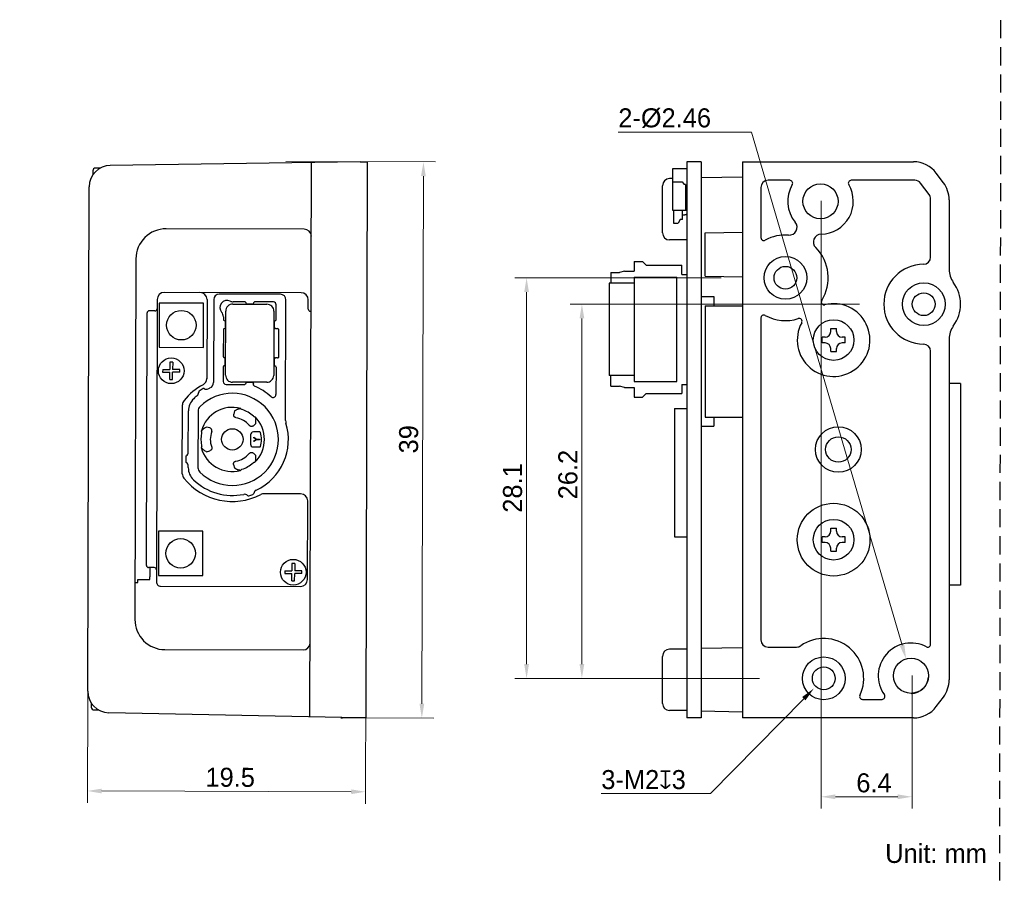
# Model space of a CAD drawing. Header units: millimetres. Extents: x 2329 to 5782, y 1296 to 2780.
# Tile 17 of 123: x 3171 to 3378, y 1720 to 1901. Entities that reach past the tile are written whole.
import ezdxf

# ---------------------------------------------------------------- set-up
doc = ezdxf.new("R2010")
doc.units = ezdxf.units.MM
doc.header["$LTSCALE"] = 0.3
doc.linetypes.add('DASHED', pattern=[19.05, 12.7, -6.35])
doc.layers.add('00-轮廓线', color=7, linetype='Continuous', lineweight=30)
for name, color, linetype in [('20_ALL_FEATURES', 7, 'Continuous'), ('51__DRAFT_DIMS', 7, 'Continuous'), ('DRW0001DIMENSION', 7, 'Continuous')]:
    doc.layers.add(name, color=color, linetype=linetype)
doc.styles.add('尺寸值样式', font='兰亭黑 GBK.TTF', dxfattribs={"height": 4})
doc.dimstyles.new('CIRL(31)', dxfattribs={"dimtxt": 4, "dimasz": 3, "dimexe": 2.5, "dimexo": 0, "dimtad": 1, "dimtoh": 1, "dimdec": 3, "dimlfac": 0.333333, "dimdsep": 46, "dimtxsty": '尺寸值样式', "dimcen": 0, "dimclrd": 8, "dimclre": 8, "dimclrt": 7, "dimadec": 0, "dimazin": 0, "dimtp": 0.001, "dimtm": 0.001, "dimtfac": 1, "dimtdec": 3, "dimtofl": 0, "dimtmove": 0, "dimatfit": 0, "dimldrblk": '_FILLED', "dimfxl": 1, "dimtolj": 1, "dimlwd": 15, "dimlwe": 15, "dimarcsym": 0})
doc.dimstyles.new('DE（31)', dxfattribs={"dimscale": 0, "dimtxt": 3, "dimasz": 3, "dimexe": 2.5, "dimexo": 0, "dimtad": 1, "dimtoh": 1, "dimdec": 3, "dimlfac": 0.333333, "dimdsep": 46, "dimtxsty": '尺寸值样式', "dimblk": '_FILLED', "dimcen": 0, "dimclrd": 8, "dimclre": 8, "dimclrt": 7, "dimadec": 0, "dimazin": 0, "dimtp": 0.001, "dimtm": 0.001, "dimtfac": 1, "dimtdec": 3, "dimtmove": 0, "dimatfit": 3, "dimldrblk": '_FILLED', "dimfxl": 1, "dimtolj": 1, "dimlwd": 15, "dimlwe": 15, "dimarcsym": 0})

# ---------------------------------------------------------------- blocks, each defined once
blk = doc.blocks.new('_FILLED')
at = {"color": 0, "linetype": 'ByBlock'}
blk.add_solid([(0, 0), (-1, 0.167), (-1, -0.167)], dxfattribs=at)
blk = doc.blocks.new('*D139')
at = {"layer": '51__DRAFT_DIMS', "color": 8, "lineweight": 15}
for p, q in [((3243.36, 1762.22), (3243.28, 1736.17)), ((3184.85, 1759.81), (3184.78, 1736.34)), ((3240.29, 1738.68), (3187.79, 1738.84))]:
    blk.add_line(p, q, dxfattribs=at)
at = {"layer": 'Defpoints', "color": 0}
for p in [(3243.36, 1762.22), (3184.85, 1759.81), (3184.79, 1738.84)]:
    blk.add_point(p, dxfattribs=at)
at = {"layer": '51__DRAFT_DIMS', "color": 8, "linetype": 'ByBlock', "lineweight": 15, "xscale": 3, "yscale": 3, "zscale": 3}
for p, rotation in [((3184.79, 1738.84), 179.8334429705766), ((3243.29, 1738.67), 359.8334429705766)]:
    blk.add_blockref('_FILLED', p, dxfattribs=dict(at, rotation=rotation))
at = {"layer": '51__DRAFT_DIMS', "color": 7, "insert": (3214.83, 1743.72), "char_height": 4, "attachment_point": 2, "rotation": 359.8334, "style": '尺寸值样式'}
blk.add_mtext('\\A1;19.5', dxfattribs=at)
blk = doc.blocks.new('*D140')
at = {"layer": '51__DRAFT_DIMS', "color": 8, "lineweight": 15}
for p, q in [((3226.55, 1871.27), (3257.99, 1871.18)), ((3255.48, 1868.18), (3255.16, 1757.18)), ((3238.08, 1754.23), (3257.65, 1754.18))]:
    blk.add_line(p, q, dxfattribs=at)
at = {"layer": 'Defpoints', "color": 0}
for p in [(3226.55, 1871.27), (3238.08, 1754.23), (3255.15, 1754.18)]:
    blk.add_point(p, dxfattribs=at)
at = {"layer": '51__DRAFT_DIMS', "color": 8, "linetype": 'ByBlock', "lineweight": 15, "xscale": 3, "yscale": 3, "zscale": 3}
for p, rotation in [((3255.49, 1871.18), 89.83344297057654), ((3255.15, 1754.18), 269.8334429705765)]:
    blk.add_blockref('_FILLED', p, dxfattribs=dict(at, rotation=rotation))
at = {"layer": '51__DRAFT_DIMS', "color": 7, "insert": (3250.36, 1812.83), "char_height": 4, "attachment_point": 2, "rotation": 89.8334, "style": '尺寸值样式'}
blk.add_mtext('\\A1;39', dxfattribs=at)
blk = doc.blocks.new('*D142')
at = {"layer": '51__DRAFT_DIMS', "color": 8, "lineweight": 15}
for p in [(3296.49, 1877.42), (3356.2, 1769.49)]:
    blk.add_line(p, (3324.51, 1877.42), dxfattribs=at)
at = {"layer": '51__DRAFT_DIMS', "color": 8}
blk.add_solid([(3355.72, 1769.35), (3356.68, 1769.63), (3357.05, 1766.61)], dxfattribs=at)
at = {"layer": 'Defpoints', "color": 0}
for p in [(3357.05, 1766.61), (3359.13, 1759.53)]:
    blk.add_point(p, dxfattribs=at)
at = {"layer": '51__DRAFT_DIMS', "color": 7, "insert": (3296.49, 1882.45), "char_height": 4, "attachment_point": 1, "style": '尺寸值样式'}
blk.add_mtext('\\A1;2-{\\fArial|b0|i0|c134|p34;%%c\\A1;\\fFZLanTingHei-R-GBK|b0|i0|c134|p2;2.46}', dxfattribs=at)
blk = doc.blocks.new('*D143')
at = {"layer": '51__DRAFT_DIMS', "color": 8, "lineweight": 15}
for p, q in [((3318.16, 1846.8), (3274.69, 1846.8)), ((3277.19, 1765.53), (3277.19, 1843.8)), ((3326.23, 1762.53), (3274.69, 1762.53))]:
    blk.add_line(p, q, dxfattribs=at)
at = {"layer": 'Defpoints', "color": 0}
for p in [(3277.19, 1846.8), (3318.16, 1846.8), (3326.23, 1762.53)]:
    blk.add_point(p, dxfattribs=at)
at = {"layer": '51__DRAFT_DIMS', "color": 8, "linetype": 'ByBlock', "lineweight": 15, "xscale": 3, "yscale": 3, "zscale": 3}
for p, rotation in [((3277.19, 1846.8), 90), ((3277.19, 1762.53), 270)]:
    blk.add_blockref('_FILLED', p, dxfattribs=dict(at, rotation=rotation))
at = {"layer": '51__DRAFT_DIMS', "color": 7, "insert": (3272.23, 1802.58), "char_height": 4, "attachment_point": 2, "rotation": 90, "style": '尺寸值样式'}
blk.add_mtext('\\A1;28.1{}{{\\H0.7x;}{}}', dxfattribs=at)
blk = doc.blocks.new('*D144')
at = {"layer": '51__DRAFT_DIMS', "color": 8, "lineweight": 15}
for p, q in [((3347.26, 1841.25), (3286.33, 1841.25)), ((3288.83, 1838.25), (3288.83, 1765.53)), ((3326.23, 1762.53), (3286.33, 1762.53))]:
    blk.add_line(p, q, dxfattribs=at)
at = {"layer": 'Defpoints', "color": 0}
for p in [(3347.26, 1841.25), (3288.83, 1762.53), (3326.23, 1762.53)]:
    blk.add_point(p, dxfattribs=at)
at = {"layer": '51__DRAFT_DIMS', "color": 8, "linetype": 'ByBlock', "lineweight": 15, "xscale": 3, "yscale": 3, "zscale": 3}
for p, rotation in [((3288.83, 1841.25), 90), ((3288.83, 1762.53), 270)]:
    blk.add_blockref('_FILLED', p, dxfattribs=dict(at, rotation=rotation))
at = {"layer": '51__DRAFT_DIMS', "color": 7, "insert": (3283.87, 1805.4), "char_height": 4, "attachment_point": 2, "rotation": 90, "style": '尺寸值样式'}
blk.add_mtext('\\A1;26.2{}{{\\H0.7x;}{}}', dxfattribs=at)
blk = doc.blocks.new('*D145')
at = {"layer": '51__DRAFT_DIMS', "color": 8, "lineweight": 15}
for p, q in [((3339.16, 1863), (3339.16, 1735.12)), ((3358.3, 1763.1), (3358.3, 1735.12)), ((3342.16, 1737.62), (3355.3, 1737.62))]:
    blk.add_line(p, q, dxfattribs=at)
at = {"layer": 'Defpoints', "color": 0}
for p in [(3339.16, 1863), (3358.3, 1763.1), (3358.3, 1737.62)]:
    blk.add_point(p, dxfattribs=at)
at = {"layer": '51__DRAFT_DIMS', "color": 8, "linetype": 'ByBlock', "lineweight": 15, "xscale": 3, "yscale": 3, "zscale": 3, "rotation": 180}
blk.add_blockref('_FILLED', (3339.16, 1737.62), dxfattribs=at)
at = {"layer": '51__DRAFT_DIMS', "color": 8, "linetype": 'ByBlock', "lineweight": 15, "xscale": 3, "yscale": 3, "zscale": 3}
blk.add_blockref('_FILLED', (3358.3, 1737.62), dxfattribs=at)
at = {"layer": '51__DRAFT_DIMS', "color": 7, "insert": (3350.29, 1742.56), "char_height": 4, "attachment_point": 2, "style": '尺寸值样式'}
blk.add_mtext('\\A1;6.4{}{{\\H0.7x;}{}}', dxfattribs=at)
blk = doc.blocks.new('*D146')
at = {"layer": 'Defpoints', "color": 0}
for p in [(3341.83, 1764.67), (3337.62, 1760.39)]:
    blk.add_point(p, dxfattribs=at)
at = {"layer": 'DRW0001DIMENSION', "color": 8, "lineweight": 15}
for p in [(3335.52, 1758.25), (3292.91, 1738.28)]:
    blk.add_line(p, (3315.89, 1738.28), dxfattribs=at)
at = {"layer": 'DRW0001DIMENSION', "color": 8}
blk.add_solid([(3335.88, 1757.9), (3335.16, 1758.6), (3337.62, 1760.39)], dxfattribs=at)
at = {"layer": 'DRW0001DIMENSION', "color": 7, "lineweight": 15, "insert": (3292.91, 1743.24), "char_height": 4, "attachment_point": 1, "style": '尺寸值样式'}
blk.add_mtext('\\A1;3-M{\\A1;2\\Fgdt|c134;x\\fFZLanTingHei-R-GBK|b0|i0|c134|p2;3}', dxfattribs=at)

msp = doc.modelspace()

# ---------------------------------------------------------------- linework, layer by layer
at = {"layer": '00-轮廓线', "linetype": 'DASHED'}
msp.add_lwpolyline([(2760.99693, 2430.95756), (3377.7121, 2426.77898), (3376.10439, 1325.73027), (2826.73708, 1325.8022), (2763.74853, 1325.76623)], close=True, dxfattribs=at)
at = {"layer": '20_ALL_FEATURES', "color": 7, "lineweight": 30}
for p, q in [((3242.17254, 1871.22207), (3189.59156, 1870.45716)), ((3231.60299, 1754.43087), (3231.94206, 1871.07324)), ((3242.17254, 1871.22207), (3243.67246, 1871.19153)), ((3243.67246, 1871.19153), (3243.33249, 1754.24439)), ((3313.89691, 1871.204), (3310.89691, 1871.204)), ((3310.89691, 1871.204), (3310.89691, 1754.204)), ((3313.89691, 1871.204), (3313.89691, 1754.204)), ((3322.59691, 1871.204), (3358.59691, 1871.204)), ((3322.59691, 1871.204), (3322.59691, 1754.204)), ((3185.91667, 1869.2856), (3185.91425, 1868.45382)), ((3187.45879, 1869.88112), (3186.51841, 1869.88385)), ((3310.89691, 1869.70392), (3307.89691, 1869.70392)), ((3307.89691, 1869.70392), (3307.89691, 1861.00392)), ((3364.89691, 1866.804), (3363.39691, 1868.804)), ((3307.89691, 1867.664), (3307.29691, 1867.664)), ((3307.89691, 1867.00392), (3309.90691, 1867.00392)), ((3309.90691, 1867.00392), (3310.35691, 1866.40392)), ((3322.59691, 1867.98047), (3313.89691, 1867.82861)), ((3332.5856, 1867.304), (3327.99691, 1867.304)), ((3358.89691, 1867.304), (3345.48822, 1867.304)), ((3184.84841, 1759.80531), (3185.15703, 1865.97071)), ((3305.79691, 1856.264), (3305.79691, 1866.164)), ((3310.65691, 1866.40392), (3310.35691, 1866.40392)), ((3310.65691, 1866.40392), (3310.65691, 1861.00392)), ((3326.49691, 1865.804), (3326.49691, 1855.24686)), ((3361.89691, 1864.304), (3360.09691, 1866.704)), ((3362.19691, 1851.14881), (3362.19691, 1863.404)), ((3366.09691, 1863.204), (3366.09691, 1848.52856)), ((3307.89691, 1861.00392), (3310.89691, 1861.00392)), ((3308.07691, 1861.00392), (3308.07691, 1858.30392)), ((3309.96691, 1859.05392), (3309.96691, 1861.00392)), ((3309.48691, 1859.05392), (3309.09691, 1858.30392)), ((3309.96691, 1859.05392), (3309.48691, 1859.05392)), ((3310.41691, 1859.95392), (3309.96691, 1859.95392)), ((3310.56691, 1860.10392), (3310.74691, 1860.10392)), ((3310.89691, 1860.25392), (3310.74691, 1860.10392)), ((3230.40118, 1857.0098), (3201.33132, 1857.10317)), ((3308.07691, 1858.30392), (3309.09691, 1858.30392)), ((3314.79691, 1856.23432), (3322.59691, 1856.37047)), ((3310.89691, 1854.764), (3307.29691, 1854.764)), ((3314.79691, 1847.17368), (3314.79691, 1856.23432)), ((3194.99865, 1850.80912), (3194.77801, 1774.90944)), ((3299.79691, 1850.20459), (3301.59511, 1850.20459)), ((3299.79691, 1850.20459), (3299.79691, 1848.17959)), ((3301.59511, 1850.20459), (3302.34287, 1849.45683)), ((3297.7672, 1848.17959), (3296.73448, 1847.87953)), ((3297.7672, 1848.17959), (3299.79691, 1848.17959)), ((3302.34287, 1849.45683), (3309.84754, 1849.45683)), ((3309.84754, 1847.51959), (3309.84754, 1849.45683)), ((3294.8911, 1847.87953), (3294.8911, 1845.63958)), ((3294.8911, 1847.87953), (3296.73448, 1847.87953)), ((3299.79691, 1846.90459), (3308.79691, 1846.90459)), ((3299.79691, 1846.90459), (3299.79691, 1825.00459)), ((3305.79242, 1846.91959), (3305.79242, 1846.90459)), ((3308.79691, 1825.00459), (3308.79691, 1846.90459)), ((3309.84754, 1847.51959), (3310.89691, 1847.51959)), ((3314.79691, 1847.17368), (3322.59691, 1847.03753)), ((3294.54691, 1845.63958), (3294.54691, 1826.26959)), ((3299.79691, 1845.63958), (3294.54691, 1845.63958)), ((3199.45813, 1842.24612), (3199.28545, 1782.84637)), ((3229.76236, 1843.65803), (3200.96248, 1843.74175)), ((3209.95808, 1842.21559), (3209.90986, 1825.62552)), ((3211.35631, 1842.21153), (3211.30557, 1824.75899)), ((3225.41137, 1843.32245), (3212.51142, 1843.35995)), ((3226.48595, 1816.76994), (3226.55978, 1842.16733)), ((3231.25232, 1840.20368), (3231.25799, 1842.15368)), ((3313.89691, 1842.854), (3316.59691, 1842.854)), ((3316.59691, 1842.854), (3316.59691, 1840.904)), ((3199.00115, 1839.84743), (3197.80116, 1839.85092)), ((3199.90595, 1841.49481), (3199.87891, 1832.19485)), ((3209.20591, 1841.46778), (3199.90595, 1841.49481)), ((3209.17887, 1832.16782), (3209.20591, 1841.46778)), ((3213.84919, 1826.30421), (3213.88844, 1839.80416)), ((3217.84978, 1841.74265), (3215.46442, 1841.74958)), ((3218.35554, 1841.32962), (3219.55554, 1841.32613)), ((3223.90672, 1841.72504), (3220.0637, 1841.73621)), ((3224.0137, 1839.77472), (3223.97446, 1826.27478)), ((3224.49598, 1838.03028), (3224.50497, 1841.1233)), ((3314.73691, 1840.904), (3322.59691, 1840.904)), ((3314.73691, 1840.904), (3314.73691, 1817.504)), ((3197.19549, 1786.30253), (3197.34985, 1839.40216)), ((3213.3975, 1838.57127), (3213.39602, 1838.06255)), ((3231.70101, 1839.75238), (3231.85101, 1839.75194)), ((3326.49691, 1838.35113), (3326.49691, 1770.614)), ((3213.38959, 1835.84863), (3213.37335, 1830.26258)), ((3213.80262, 1836.35439), (3213.80611, 1837.55439)), ((3224.08295, 1837.52451), (3224.07946, 1836.32452)), ((3224.43037, 1836.10257), (3224.31036, 1836.09929)), ((3224.43037, 1836.10257), (3224.79037, 1836.10152)), ((3225.07334, 1830.24258), (3225.0895, 1835.80061)), ((3341.19691, 1836.104), (3342.39691, 1836.104)), ((3341.19691, 1835.504), (3341.19691, 1836.104)), ((3342.39691, 1835.504), (3342.39691, 1836.104)), ((3339.99691, 1834.304), (3339.39691, 1834.304)), ((3339.39691, 1833.104), (3339.39691, 1834.304)), ((3344.19691, 1834.304), (3343.59691, 1834.304)), ((3344.19691, 1833.104), (3344.19691, 1834.304)), ((3366.09691, 1833.96944), (3366.09691, 1762.204)), ((3199.87891, 1832.19485), (3209.17887, 1832.16782)), ((3339.99691, 1833.104), (3339.39691, 1833.104)), ((3341.19691, 1831.304), (3341.19691, 1831.904)), ((3342.39691, 1831.304), (3342.39691, 1831.904)), ((3344.19691, 1833.104), (3343.59691, 1833.104)), ((3213.77994, 1828.55443), (3213.78343, 1829.75442)), ((3224.06027, 1829.72455), (3224.05679, 1828.52455)), ((3224.29248, 1829.94843), (3224.41247, 1829.94445)), ((3224.77247, 1829.94341), (3224.41247, 1829.94445)), ((3341.19691, 1831.304), (3342.39691, 1831.304)), ((3362.19691, 1769.69696), (3362.19691, 1831.34918)), ((3200.61539, 1827.54269), (3200.61365, 1826.94269)), ((3200.61539, 1827.54269), (3202.11538, 1827.53833)), ((3202.11974, 1829.03832), (3202.11538, 1827.53833)), ((3202.71974, 1829.03658), (3202.11974, 1829.03832)), ((3202.71974, 1829.03658), (3202.71538, 1827.53659)), ((3204.21537, 1827.53223), (3202.71538, 1827.53659)), ((3204.21363, 1826.93223), (3204.21537, 1827.53223)), ((3213.36691, 1828.04866), (3213.35792, 1824.95564)), ((3224.46687, 1828.01639), (3224.45005, 1822.23171)), ((3200.61365, 1826.94269), (3202.11364, 1826.93833)), ((3202.10928, 1825.43834), (3202.11364, 1826.93833)), ((3202.10928, 1825.43834), (3202.70928, 1825.43659)), ((3202.70928, 1825.43659), (3202.71364, 1826.93659)), ((3204.21363, 1826.93223), (3202.71364, 1826.93659)), ((3299.79691, 1826.26959), (3294.54691, 1826.26959)), ((3294.8911, 1824.02965), (3294.8911, 1826.26959)), ((3213.95618, 1824.3539), (3217.79919, 1824.34272)), ((3219.50735, 1824.74932), (3218.30735, 1824.75281)), ((3219.72699, 1824.30735), (3219.72726, 1824.39712)), ((3219.73123, 1824.51711), (3219.72726, 1824.39712)), ((3294.8911, 1824.02965), (3296.73448, 1824.02965)), ((3297.7672, 1823.72959), (3296.73448, 1824.02965)), ((3297.7672, 1823.72959), (3299.79691, 1823.72959)), ((3299.79691, 1825.00459), (3308.79691, 1825.00459)), ((3299.79691, 1823.72959), (3299.79691, 1821.70459)), ((3309.84754, 1824.35959), (3309.84754, 1822.45234)), ((3309.84754, 1824.35959), (3310.89691, 1824.35959)), ((3368.49691, 1824.5494), (3366.09691, 1824.5913)), ((3368.49691, 1824.54939), (3368.49691, 1782.15222)), ((3299.79691, 1821.70459), (3301.59511, 1821.70459)), ((3301.59511, 1821.70459), (3302.34287, 1822.45234)), ((3302.34287, 1822.45234), (3309.84754, 1822.45234)), ((3204.7516, 1805.59162), (3204.79368, 1820.06947)), ((3308.34691, 1819.30169), (3308.34691, 1792.30169)), ((3308.34691, 1819.30169), (3310.89691, 1819.30169)), ((3206.01301, 1810.12392), (3206.0382, 1818.79116)), ((3208.08421, 1818.79019), (3208.0495, 1806.85175)), ((3215.74705, 1818.78123), (3215.58136, 1818.09982)), ((3314.73691, 1817.504), (3322.59691, 1817.504)), ((3316.59691, 1817.504), (3316.59691, 1815.554)), ((3210.54235, 1815.21007), (3209.87058, 1815.41119)), ((3219.7249, 1815.69152), (3220.23494, 1816.17272)), ((3313.89691, 1815.554), (3316.59691, 1815.554)), ((3219.09669, 1813.76993), (3219.09099, 1811.80789)), ((3221.06573, 1814.36193), (3219.69615, 1814.36591)), ((3219.77359, 1813.13694), (3219.77403, 1813.28694)), ((3220.25775, 1812.81053), (3219.77359, 1813.13694)), ((3219.77403, 1813.28694), (3220.3601, 1812.88523)), ((3220.3601, 1812.88523), (3220.97286, 1812.88345)), ((3220.97286, 1812.88345), (3220.97243, 1812.73345)), ((3219.68697, 1811.20844), (3221.05655, 1811.20446)), ((3220.35966, 1812.73523), (3219.77127, 1812.33694)), ((3219.77127, 1812.33694), (3219.7717, 1812.48694)), ((3219.7717, 1812.48694), (3220.25775, 1812.81053)), ((3220.97243, 1812.73345), (3220.35966, 1812.73523)), ((3205.47009, 1809.1233), (3205.46722, 1808.13371)), ((3209.85549, 1810.2203), (3210.52841, 1810.41751)), ((3220.21525, 1809.39853), (3219.70803, 1809.88266)), ((3206.00353, 1806.86267), (3206.0043, 1807.12995)), ((3215.55056, 1807.49845), (3215.71227, 1806.81615)), ((3229.6394, 1801.35821), (3221.9694, 1801.3805)), ((3231.08706, 1783.35392), (3231.13503, 1799.85385)), ((3199.76641, 1793.49501), (3199.73938, 1784.19505)), ((3209.06637, 1793.46798), (3199.76641, 1793.49501)), ((3209.03934, 1784.16802), (3209.06637, 1793.46798)), ((3308.34691, 1792.30169), (3310.89691, 1792.30169)), ((3339.39691, 1791.104), (3339.39691, 1792.304)), ((3339.99691, 1792.304), (3339.39691, 1792.304)), ((3341.19691, 1793.504), (3341.19691, 1794.104)), ((3341.19691, 1794.104), (3342.39691, 1794.104)), ((3342.39691, 1793.504), (3342.39691, 1794.104)), ((3344.19691, 1792.304), (3343.59691, 1792.304)), ((3344.19691, 1791.104), (3344.19691, 1792.304)), ((3339.99691, 1791.104), (3339.39691, 1791.104)), ((3344.19691, 1791.104), (3343.59691, 1791.104)), ((3341.19691, 1789.304), (3341.19691, 1789.904)), ((3341.19691, 1789.304), (3342.39691, 1789.304)), ((3342.39691, 1789.304), (3342.39691, 1789.904)), ((3227.79667, 1786.6635), (3227.79231, 1785.16351)), ((3228.39667, 1786.66176), (3227.79667, 1786.6635)), ((3228.39667, 1786.66176), (3228.39231, 1785.16176)), ((3198.84418, 1785.84766), (3197.64418, 1785.85115)), ((3197.90685, 1783.33038), (3197.90851, 1783.90037)), ((3197.96869, 1783.9602), (3197.90851, 1783.90037)), ((3197.96869, 1783.9602), (3197.97418, 1785.85019)), ((3199.73938, 1784.19505), (3209.03934, 1784.16802)), ((3226.29232, 1785.16787), (3226.29057, 1784.56787)), ((3226.29057, 1784.56787), (3227.79057, 1784.56351)), ((3226.29232, 1785.16787), (3227.79231, 1785.16351)), ((3227.78621, 1783.06352), (3227.79057, 1784.56351)), ((3228.3862, 1783.06177), (3228.39056, 1784.56177)), ((3229.89056, 1784.55741), (3228.39056, 1784.56177)), ((3229.8923, 1785.1574), (3228.39231, 1785.16176)), ((3229.89056, 1784.55741), (3229.8923, 1785.1574)), ((3194.80068, 1782.7094), (3195.41503, 1782.70762)), ((3195.41503, 1782.70762), (3195.41687, 1783.33762)), ((3195.41687, 1783.33762), (3197.90685, 1783.33038)), ((3200.18283, 1781.94376), (3229.58271, 1781.85829)), ((3227.78621, 1783.06352), (3228.3862, 1783.06177)), ((3368.49691, 1782.15222), (3366.09691, 1782.11033)), ((3201.07399, 1768.57868), (3230.14389, 1768.50303)), ((3310.89691, 1768.664), (3307.29691, 1768.664)), ((3322.59691, 1768.98047), (3313.89691, 1768.82861)), ((3327.99691, 1769.114), (3334.01352, 1769.114)), ((3305.79691, 1757.264), (3305.79691, 1767.164)), ((3185.59119, 1757.31785), (3185.58877, 1756.48607)), ((3347.87365, 1758.104), (3351.98799, 1758.104)), ((3363.39691, 1756.604), (3364.89691, 1758.604)), ((3186.18702, 1755.88433), (3187.12739, 1755.8816)), ((3241.83243, 1754.22256), (3189.25678, 1755.29317)), ((3310.89691, 1755.764), (3307.29691, 1755.764)), ((3322.59691, 1755.44753), (3313.89691, 1755.59939)), ((3243.33249, 1754.24439), (3241.83243, 1754.22256)), ((3313.89691, 1754.204), (3310.89691, 1754.204)), ((3358.59691, 1754.204), (3322.59691, 1754.204))]:
    msp.add_line(p, q, dxfattribs=at)
for centre, radius in [((3339.03691, 1862.879), 3.69), ((3331.65691, 1846.799), 4.5), ((3331.65691, 1846.799), 2.4), ((3360.75691, 1841.249), 4.5), ((3360.75691, 1841.249), 2.4), ((3204.54241, 1836.83131), 3.1155), ((3341.79691, 1833.704), 4.275), ((3202.41451, 1827.23746), 2.7), ((3215.2726, 1812.80002), 2.25), ((3342.78691, 1810.679), 4.8), ((3342.78691, 1810.679), 2.67), ((3341.79691, 1791.704), 7.65), ((3341.79691, 1791.704), 4.275), ((3204.40287, 1788.83152), 3.1155), ((3228.09144, 1784.86264), 2.7), ((3339.72691, 1762.529), 4.5), ((3358.08691, 1763.069), 3.69), ((3339.72691, 1762.529), 2.4)]:
    msp.add_circle(centre, radius, dxfattribs=at)
for centre, radius, start, end in [((3358.59691, 1865.204), 6, 36.8698976, 90), ((3189.65701, 1865.95763), 4.5, 90.833443, 179.833443), ((3186.51667, 1869.28385), 0.6, 89.833443, 179.833443), ((3307.29691, 1866.164), 1.5, 90, 180), ((3327.99691, 1865.804), 1.5, 90, 180), ((3332.5856, 1866.704), 0.6, 329.3361703, 90), ((3345.48822, 1866.704), 0.6, 90, 210.6638297), ((3358.89691, 1865.804), 1.5, 36.8698976, 90), ((3360.09691, 1863.204), 6, 0, 36.8698976), ((3339.03691, 1862.879), 6.9, 149.3361703, 219.6883663), ((3339.03691, 1862.879), 6.9, 271.005626, 30.6638297), ((3360.69691, 1863.404), 1.5, 0, 36.8698976), ((3310.56691, 1859.95392), 0.15, 90, 180), ((3332.45743, 1857.41887), 1.65, 265.6892013, 39.6883663), ((3307.29691, 1856.264), 1.5, 180, 270), ((3327.09691, 1855.24686), 0.6, 180, 298.35935), ((3331.65691, 1846.799), 9, 85.6892013, 118.35935), ((3339.18697, 1854.33031), 1.65, 91.005626, 225.004791), ((3331.65691, 1846.799), 9, 327.9703469, 45.004791), ((3360.69691, 1851.14881), 1.5, 270.3472493, 0), ((3360.75691, 1841.249), 8.4, 90.3472493, 269.6527507), ((3370.59691, 1848.52856), 4.5, 180, 216.4937666), ((3360.75691, 1841.249), 7.74, 323.5062334, 36.4937666), ((3200.95812, 1842.24176), 1.5, 89.833443, 179.833443), ((3208.45809, 1842.21995), 1.5, 359.833443, 89.833443), ((3212.50807, 1842.20818), 1.15177, 89.833443, 179.833443), ((3214.15327, 1840.55339), 1.5, 63.9915102, 221.2430651), ((3215.46878, 1843.24958), 1.5, 243.9915102, 269.833443), ((3225.40802, 1842.17068), 1.15177, 359.833443, 89.833443), ((3229.758, 1842.15804), 1.5, 359.833443, 89.833443), ((3339.79554, 1841.70756), 0.6, 147.9703469, 284.0394887), ((3199.00246, 1840.29743), 0.45, 269.833443, 359.833443), ((3215.34648, 1839.79942), 1.45811, 89.6527309, 179.8139284), ((3217.84891, 1841.44257), 0.30008, 52.9686383, 89.8338812), ((3218.3562, 1841.55426), 0.22464, 191.3002215, 269.8325405), ((3219.55619, 1841.55077), 0.22464, 269.8343767, 348.3666818), ((3220.06282, 1841.43614), 0.30008, 89.8330012, 126.6982504), ((3222.55565, 1839.77847), 1.45811, 359.8529575, 90.014155), ((3223.90497, 1841.12505), 0.6, 359.833443, 89.833443), ((3231.70232, 1840.20238), 0.45, 179.833443, 269.833443), ((3341.79691, 1833.704), 7.65, 151.4647111, 104.0394887), ((3211.89751, 1838.57563), 1.5, 359.833443, 41.2430651), ((3213.6961, 1838.06167), 0.30008, 179.8330012, 216.6982504), ((3213.58147, 1837.55504), 0.22464, 359.8343467, 78.3666514), ((3224.30759, 1837.52386), 0.22464, 101.3002202, 179.8325238), ((3224.1959, 1838.03115), 0.30008, 322.968657, 359.8338625), ((3327.09691, 1838.35113), 0.6, 61.64065, 180), ((3331.65691, 1846.799), 9, 241.64065, 287.5338529), ((3334.54909, 1837.64502), 0.6, 331.4647111, 107.5338529), ((3213.68967, 1835.84776), 0.30008, 142.968657, 179.8338625), ((3213.57798, 1836.35505), 0.22464, 281.3002318, 359.8325542), ((3370.59691, 1833.96944), 4.5, 143.5062334, 180), ((3339.99691, 1835.504), 1.2, 270, 0), ((3343.59691, 1835.504), 1.2, 180, 270), ((3339.99691, 1831.904), 1.2, 0, 90), ((3343.59691, 1831.904), 1.2, 90, 180), ((3360.69691, 1831.34918), 1.5, 0, 89.6527507), ((3213.67343, 1830.26171), 0.30008, 179.8330128, 216.6982418), ((3213.5588, 1829.75507), 0.22464, 359.8343465, 78.3666494), ((3213.66699, 1828.04779), 0.30008, 142.9686572, 179.8338622), ((3213.55531, 1828.55508), 0.22464, 281.3002315, 359.8325542), ((3224.28142, 1828.5239), 0.22464, 179.8343623, 258.3666654), ((3224.16679, 1828.01727), 0.30008, 359.8330128, 36.6982418), ((3208.40986, 1825.62988), 1.5, 298.1424622, 359.833443), ((3215.2726, 1812.80002), 13.80011, 112.31915, 112.8970009), ((3215.30724, 1826.30047), 1.45811, 179.8529649, 270.0141577), ((3222.51641, 1826.27952), 1.45811, 269.6527333, 359.8139261), ((3215.2726, 1812.80002), 13.05, 118.1424622, 141.0227289), ((3215.2726, 1812.80002), 12.34177, 120.0385365, 124.3936625), ((3209.22055, 1823.2662), 0.25177, 61.0617031, 120.0385365), ((3209.8012, 1824.31637), 0.94823, 241.0617031, 295.4123224), ((3215.2726, 1812.80002), 11.80177, 113.5554126, 115.4123224), ((3210.05735, 1824.76262), 1.24823, 293.5554126, 359.833443), ((3213.95792, 1824.95389), 0.6, 179.833443, 269.833443), ((3217.80007, 1824.6428), 0.30008, 269.8330128, 306.6982418), ((3218.30671, 1824.52817), 0.22464, 89.8343747, 168.3666838), ((3215.2726, 1812.80002), 12.15, 47.7209616, 67.5496323), ((3209.58996, 1818.78083), 3.55177, 133.5355574, 179.833443), ((3215.2726, 1812.80002), 11.80177, 129.0198765, 133.5355574), ((3207.24532, 1822.70585), 0.94823, 309.0198765, 3.3704958), ((3208.44325, 1822.7764), 0.25177, 124.3936625, 183.3704958), ((3215.2726, 1812.80002), 9.69577, 225.1191958, 134.5476901), ((3223.85005, 1822.23346), 0.6, 227.7209616, 359.833443), ((3206.29368, 1820.06511), 1.5, 141.0227289, 179.833443), ((3209.37997, 1818.78642), 1.29577, 134.5476901, 179.833443), ((3215.2726, 1812.80002), 6.75, 74.9009313, 164.7659597), ((3222.0528, 1807.90787), 12.56947, 116.4638869, 120.1105816), ((3215.2726, 1812.80002), 6.59995, 47.9207953, 71.7446552), ((3215.2726, 1812.80002), 4.63439, 39.1500902, 80.5155252), ((3215.2726, 1812.80002), 6.75, 314.9009314, 44.7659551), ((3216.17593, 1804.30506), 12.77121, 119.5851914, 123.173901), ((3207.4641, 1816.26518), 12.77118, 359.5851858, 3.1738621), ((3215.2726, 1812.80002), 11.80177, 295.197552, 16.8844773), ((3228.33418, 1816.76457), 1.84823, 179.833443, 196.8844773), ((3215.2726, 1812.80002), 6.59995, 167.9207937, 191.742763), ((3215.2726, 1812.80002), 4.63439, 159.1500928, 200.5155038), ((3219.69381, 1813.7683), 0.59761, 89.7765585, 134.80039), ((3207.51125, 1788.55557), 29.14947, 61.9570028, 62.289839), ((3215.2726, 1812.80002), 6.12499, 345.6575951, 14.0092915), ((3215.2726, 1812.80002), 6.75, 194.9009309, 284.765955), ((3219.68811, 1811.80605), 0.59761, 224.8664976, 269.8903314), ((3207.70785, 1836.98275), 29.02944, 297.3763578, 297.7105703), ((3205.72186, 1809.12256), 0.25177, 123.2004559, 179.833443), ((3205.06478, 1810.12668), 0.94823, 303.2004559, 359.833443), ((3216.11919, 1821.11786), 12.5694, 236.464296, 240.1105748), ((3215.2726, 1812.80002), 4.63439, 279.1495179, 320.5155773), ((3207.64572, 1809.37427), 12.56952, 356.4637225, 0.1105839), ((3205.71899, 1808.13298), 0.25177, 179.833443, 236.46643), ((3205.05608, 1807.1327), 0.94823, 359.833443, 56.46643), ((3209.55528, 1806.85235), 3.55177, 179.833443, 226.1313285), ((3209.34527, 1806.84798), 1.29577, 179.833443, 225.1191958), ((3222.17785, 1817.82993), 12.77134, 239.5851819, 243.1744972), ((3215.2726, 1812.80002), 6.59995, 287.9203607, 311.7445898), ((3206.25159, 1805.58726), 1.5, 179.833443, 218.644157), ((3215.2726, 1812.80002), 13.05, 218.644157, 297.3846329), ((3215.2726, 1812.80002), 11.80177, 226.1313285, 281.6821022), ((3217.85423, 1800.31412), 0.94823, 47.3314829, 101.6821022), ((3218.66754, 1801.19647), 0.25177, 227.3314829, 286.3083162), ((3215.2726, 1812.80002), 12.34177, 286.3083162, 290.571338), ((3219.5207, 1801.48093), 0.25177, 290.571338, 349.5481713), ((3220.70079, 1801.26324), 0.94823, 115.197552, 169.5481713), ((3221.96504, 1799.88051), 1.5, 89.833443, 117.3846329), ((3229.63503, 1799.85821), 1.5, 359.833443, 89.833443), ((3339.99691, 1793.504), 1.2, 270, 0), ((3343.59691, 1793.504), 1.2, 180, 270), ((3339.99691, 1789.904), 1.2, 0, 90), ((3343.59691, 1789.904), 1.2, 90, 180), ((3198.84287, 1785.39766), 0.45, 359.8758854, 89.833443), ((3200.18545, 1782.84375), 0.9, 179.833443, 269.833443), ((3229.58707, 1783.35828), 1.5, 269.833443, 359.833443), ((3327.99691, 1770.614), 1.5, 180, 270), ((3334.01352, 1770.614), 1.5, 270, 305.247507), ((3339.72691, 1762.529), 8.4, 334.8493366, 125.247507), ((3358.08691, 1763.069), 6.9, 62.0954497, 215.5913353), ((3361.59691, 1769.69696), 0.6, 242.0954497, 0), ((3307.29691, 1767.164), 1.5, 90, 180), ((3310.29691, 1768.75809), 0.6, 354.9379791, 0), ((3360.09691, 1762.204), 6, 323.1301024, 0), ((3189.34839, 1759.79223), 4.5, 179.833443, 268.833443), ((3351.98799, 1758.704), 0.6, 270, 35.5913353), ((3307.29691, 1757.264), 1.5, 180, 270), ((3347.87365, 1758.704), 0.6, 154.8493366, 270), ((3186.18876, 1756.48433), 0.6, 179.833443, 269.833443), ((3358.59691, 1760.204), 6, 270, 323.1301024), ((3238.09552, 1758.73345), 4.5, 269.833443, 278.6211721)]:
    msp.add_arc(centre, radius, start, end, dxfattribs=at)
for centre, major_axis, ratio, start_param, end_param in [((3201.31105, 1850.79077), (-6.3124, 0.01835), 0.999999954, -1.571101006, 0), ((3230.39635, 1855.50624), (-1.50357, 0.00437), 0.999999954, -3.10506545, -1.571101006), ((3197.79985, 1839.40086), (-0.00131, -0.45007), 0.999847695, 3.141592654, 4.71238898), ((3218.95643, 1841.6355), (-22.54156, 0.06553), 0.017455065, 1.410405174, 1.73118748), ((3224.30422, 1836.32386), (-0.22476, 0.00065), 0.999542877, 0, 1.601033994), ((3224.7895, 1835.80148), (0.00087, 0.30004), 0.999847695, -1.570796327, 0), ((3224.28504, 1829.72389), (-0.22476, 0.00065), 0.999542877, -1.601033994, 0), ((3224.77334, 1830.24345), (0.00087, 0.30004), 0.999847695, -3.141592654, -1.570796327), ((3218.90646, 1824.44344), (-22.54156, 0.06553), 0.017455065, -1.73118748, -1.410405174), ((3219.5067, 1824.52456), (0.00065, 0.22476), 0.999542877, -1.601033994, 0), ((3219.69897, 1813.7636), (-0.42625, 0.42874), 0.992432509, 0, 0.781600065), ((3219.69329, 1811.81072), (-0.42874, -0.42625), 0.992432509, -0.781600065, 0), ((3197.64549, 1786.30122), (-0.00131, -0.45007), 0.999847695, -1.570796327, 0), ((3201.09041, 1774.89109), (-6.3124, 0.01835), 0.999999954, 0, 1.571101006), ((3230.1478, 1770.0066), (-1.50357, 0.00437), 0.999999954, -4.712084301, -3.178119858)]:
    msp.add_ellipse(centre, major_axis=major_axis, ratio=ratio, start_param=start_param, end_param=end_param, dxfattribs=at)
for points, knots in [([(3218.02963, 1841.68213), (3218.0587, 1841.65967), (3218.1052, 1841.60669), (3218.12969, 1841.54134), (3218.13591, 1841.51024)], [0, 0, 0, 0, 0.536672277, 1, 1, 1, 1]), ([(3219.77621, 1841.50547), (3219.78262, 1841.53653), (3219.80749, 1841.60174), (3219.85429, 1841.65445), (3219.8835, 1841.67674)], [0, 0, 0, 0, 0.463327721, 1, 1, 1, 1]), ([(3213.62677, 1837.77506), (3213.59571, 1837.78147), (3213.53049, 1837.80634), (3213.47779, 1837.85314), (3213.4555, 1837.88235)], [0, 0, 0, 0, 0.463327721, 1, 1, 1, 1]), ([(3224.43545, 1837.85043), (3224.413, 1837.82135), (3224.36002, 1837.77486), (3224.29467, 1837.75037), (3224.26357, 1837.74414)], [0, 0, 0, 0, 0.536672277, 1, 1, 1, 1]), ([(3213.45011, 1836.02848), (3213.47257, 1836.05755), (3213.52555, 1836.10405), (3213.5909, 1836.12854), (3213.622, 1836.13476)], [0, 0, 0, 0, 0.536672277, 1, 1, 1, 1]), ([(3213.60409, 1829.9751), (3213.57303, 1829.9815), (3213.50782, 1830.00637), (3213.45511, 1830.05317), (3213.43283, 1830.08238)], [0, 0, 0, 0, 0.46332772, 1, 1, 1, 1]), ([(3213.42744, 1828.22851), (3213.44989, 1828.25759), (3213.50287, 1828.30408), (3213.56823, 1828.32857), (3213.59933, 1828.3348)], [0, 0, 0, 0, 0.536672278, 1, 1, 1, 1]), ([(3224.23612, 1828.30387), (3224.26719, 1828.29747), (3224.3324, 1828.2726), (3224.3851, 1828.2258), (3224.40739, 1828.19659)], [0, 0, 0, 0, 0.46332772, 1, 1, 1, 1]), ([(3218.08668, 1824.57347), (3218.08027, 1824.54241), (3218.0554, 1824.47719), (3218.0086, 1824.42449), (3217.9794, 1824.4022)], [0, 0, 0, 0, 0.46332772, 1, 1, 1, 1]), ([(3219.91247, 1824.02918), (3219.85864, 1824.05142), (3219.76204, 1824.12979), (3219.72682, 1824.2491), (3219.72699, 1824.30735)], [0, 0, 0, 0, 0.499993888, 1, 1, 1, 1]), ([(3216.45142, 1819.16027), (3216.53023, 1819.19955), (3216.71933, 1819.2707), (3216.91836, 1819.30797), (3217.03089, 1819.31699)], [0, 0, 0, 0, 0.438210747, 1, 1, 1, 1]), ([(3217.34005, 1819.06781), (3217.27622, 1819.08887), (3217.1562, 1819.15607), (3217.06498, 1819.25906), (3217.03089, 1819.31699)], [0, 0, 0, 0, 0.500011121, 1, 1, 1, 1]), ([(3216.03628, 1817.37123), (3215.9966, 1817.37786), (3215.91833, 1817.39925), (3215.8105, 1817.45549), (3215.71775, 1817.53429), (3215.64423, 1817.63113), (3215.59251, 1817.74119), (3215.55489, 1817.89815), (3215.56243, 1818.02198), (3215.58136, 1818.09982)], [0, 0, 0, 0, 0.125136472, 0.250279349, 0.375378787, 0.500541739, 0.625701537, 0.750806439, 1, 1, 1, 1]), ([(3219.69561, 1817.69864), (3219.74554, 1817.65358), (3219.86244, 1817.58057), (3219.99778, 1817.5544), (3220.06502, 1817.55345)], [0, 0, 0, 0, 0.500012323, 1, 1, 1, 1]), ([(3220.06502, 1817.55345), (3220.11289, 1817.45119), (3220.17903, 1817.25978), (3220.2108, 1817.06021), (3220.21566, 1816.97228)], [0, 0, 0, 0, 0.561798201, 1, 1, 1, 1]), ([(3208.75979, 1814.57367), (3208.82442, 1814.66625), (3208.95712, 1814.81924), (3209.11405, 1814.94653), (3209.18777, 1814.99471)], [0, 0, 0, 0, 0.561807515, 1, 1, 1, 1]), ([(3210.94161, 1814.44953), (3210.95591, 1814.4871), (3210.9767, 1814.56555), (3210.98226, 1814.68697), (3210.96139, 1814.8068), (3210.91516, 1814.91924), (3210.84615, 1815.01932), (3210.72965, 1815.13092), (3210.61908, 1815.18711), (3210.54235, 1815.21007)], [0, 0, 0, 0, 0.125110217, 0.250314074, 0.37540222, 0.500538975, 0.62568465, 0.750775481, 1, 1, 1, 1]), ([(3219.7249, 1815.69152), (3219.66665, 1815.63655), (3219.56272, 1815.56887), (3219.40781, 1815.52379), (3219.28661, 1815.51407), (3219.1661, 1815.53024), (3219.05189, 1815.57211), (3218.94953, 1815.63763), (3218.89199, 1815.69484), (3218.86661, 1815.72601)], [0, 0, 0, 0, 0.249202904, 0.374303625, 0.499476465, 0.624634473, 0.749733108, 0.874918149, 1, 1, 1, 1]), ([(3208.81875, 1814.18115), (3208.83282, 1814.24692), (3208.83759, 1814.38466), (3208.79259, 1814.51496), (3208.75979, 1814.57367)], [0, 0, 0, 0, 0.500012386, 1, 1, 1, 1]), ([(3208.81078, 1811.45681), (3208.82444, 1811.39097), (3208.82635, 1811.25336), (3208.78273, 1811.12278), (3208.74959, 1811.06427)], [0, 0, 0, 0, 0.500015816, 1, 1, 1, 1]), ([(3209.17513, 1810.64074), (3209.10169, 1810.68934), (3208.94549, 1810.81755), (3208.81367, 1810.97131), (3208.74959, 1811.06427)], [0, 0, 0, 0, 0.438201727, 1, 1, 1, 1]), ([(3210.93197, 1811.17579), (3210.94607, 1811.13811), (3210.96668, 1811.05963), (3210.97189, 1810.93811), (3210.95002, 1810.81839), (3210.9029, 1810.7063), (3210.83344, 1810.60647), (3210.71632, 1810.49541), (3210.6053, 1810.44003), (3210.52841, 1810.41751)], [0, 0, 0, 0, 0.125136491, 0.250279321, 0.375378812, 0.50054175, 0.62570157, 0.750806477, 1, 1, 1, 1]), ([(3218.84954, 1809.85305), (3218.87512, 1809.8841), (3218.93279, 1809.94119), (3219.03542, 1810.00646), (3219.15004, 1810.04738), (3219.27069, 1810.06262), (3219.39187, 1810.05237), (3219.54662, 1810.00646), (3219.65009, 1809.93799), (3219.70803, 1809.88266)], [0, 0, 0, 0, 0.125136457, 0.250279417, 0.375378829, 0.500541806, 0.625701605, 0.750806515, 1, 1, 1, 1]), ([(3215.55056, 1807.49845), (3215.53208, 1807.57637), (3215.52543, 1807.70021), (3215.56383, 1807.85691), (3215.61601, 1807.96673), (3215.69026, 1808.06301), (3215.78361, 1808.14099), (3215.89154, 1808.19688), (3215.96985, 1808.21809), (3216.00953, 1808.22451)], [0, 0, 0, 0, 0.249203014, 0.374303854, 0.499476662, 0.624634, 0.749734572, 0.874917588, 1, 1, 1, 1]), ([(3219.66693, 1807.87565), (3219.71708, 1807.9204), (3219.83529, 1807.99075), (3219.9701, 1808.01825), (3220.03731, 1808.0188)], [0, 0, 0, 0, 0.500011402, 1, 1, 1, 1]), ([(3220.19132, 1808.59897), (3220.18593, 1808.51108), (3220.153, 1808.31175), (3220.08575, 1808.12076), (3220.03731, 1808.0188)], [0, 0, 0, 0, 0.43821405, 1, 1, 1, 1]), ([(3216.99297, 1806.27294), (3216.88051, 1806.28261), (3216.68172, 1806.32103), (3216.49305, 1806.39326), (3216.41448, 1806.433)], [0, 0, 0, 0, 0.561793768, 1, 1, 1, 1]), ([(3217.30337, 1806.52025), (3217.2394, 1806.49952), (3217.11773, 1806.43482), (3217.02741, 1806.33069), (3216.99298, 1806.27294)], [0, 0, 0, 0, 0.500010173, 1, 1, 1, 1])]:
    msp.add_open_spline(points, degree=3, knots=knots, dxfattribs=at)
at = {"layer": '51__DRAFT_DIMS'}
msp.add_arc((3358.08691, 1763.069), 3.69, 270, 355.1349824, dxfattribs=at)

# ---------------------------------------------------------------- texts
at = {"color": 0, "insert": (3352.64768, 1727.70226), "char_height": 4, "attachment_point": 1, "style": '尺寸值样式'}
msp.add_mtext('Unit: mm', dxfattribs=at)

# ---------------------------------------------------------------- dimensions: what is measured, and where the dimension line sits
at = {"layer": '51__DRAFT_DIMS', "color": 4}
dim = msp.add_diameter_dim_2p(p1=(3359.12642, 1759.52844), p2=(3357.04739, 1766.60955), text='2-{\\fArial|b0|i0|c134|p34;%%c\\A1;\\fFZLanTingHei-R-GBK|b0|i0|c134|p2;<>}', dimstyle='CIRL(31)', override={"dimpost": '<>', "dimtxsty": '尺寸值样式'}, dxfattribs=at)
dim.commit()
dim.dimension.update_dxf_attribs({"geometry": '*D142', "text_midpoint": (3307.48394, 1877.4222), "dimtype": 163})
for base, p1, p2, angle, picture, middle in [((3255.14658, 1754.18386), (3226.55495, 1871.26747), (3238.08244, 1754.23347), 269.833443, '*D140', (3255.31701, 1812.81323)), ((3184.78748, 1738.84497), (3243.35567, 1762.21817), (3184.84841, 1759.80531), 179.833443, '*D139', (3214.81843, 1738.75767))]:
    dim = msp.add_linear_dim(base=base, p1=p1, p2=p2, angle=angle, dimstyle='DE（31)', override={"dimscale": 1, "dimpost": '<>', "dimtxsty": '尺寸值样式'}, dxfattribs=at)
    dim.commit()
    dim.dimension.update_dxf_attribs({"geometry": picture, "text_midpoint": middle, "dimtype": 160})
dim = msp.add_linear_dim(base=(3358.29696, 1737.61985), p1=(3339.16042, 1862.99768), p2=(3358.29696, 1763.09879), text='<>{}{{\\H0.7x;}{}}', dimstyle='DE（31)', override={"dimscale": 1, "dimdec": 1, "dimlfac": 0.333333, "dimpost": '<>', "dimtxsty": '尺寸值样式'}, dxfattribs=at)
dim.commit()
dim.dimension.update_dxf_attribs({"geometry": '*D145', "text_midpoint": (3350.29, 1737.61985), "dimtype": 160})
for base, p1, p2, angle, picture, middle in [((3277.19145, 1846.799), (3326.22691, 1762.529), (3318.15691, 1846.799), 90, '*D143', (3277.19145, 1802.58164)), ((3288.8343, 1762.529), (3347.25691, 1841.249), (3326.22691, 1762.529), 270, '*D144', (3288.8343, 1805.40414))]:
    dim = msp.add_linear_dim(base=base, p1=p1, p2=p2, angle=angle, text='<>{}{{\\H0.7x;}{}}', dimstyle='DE（31)', override={"dimscale": 1, "dimdec": 1, "dimlfac": 0.333333, "dimpost": '<>', "dimtxsty": '尺寸值样式'}, dxfattribs=at)
    dim.commit()
    dim.dimension.update_dxf_attribs({"geometry": picture, "text_midpoint": middle, "dimtype": 160})
at = {"layer": 'DRW0001DIMENSION', "color": 7, "linetype": 'Continuous', "lineweight": 15}
dim = msp.add_diameter_dim_2p(p1=(3341.83, 1764.66839), p2=(3337.62381, 1760.3896), text='3-M{\\A1;<>\\Fgdt|c134;x\\fFZLanTingHei-R-GBK|b0|i0|c134|p2;3}', dimstyle='CIRL(31)', override={"dimpost": '<>', "dimtxsty": '尺寸值样式'}, dxfattribs=at)
dim.commit()
dim.dimension.update_dxf_attribs({"geometry": '*D146', "text_midpoint": (3304.08892, 1738.28137), "dimtype": 163})

doc.saveas('drawing.dxf')
